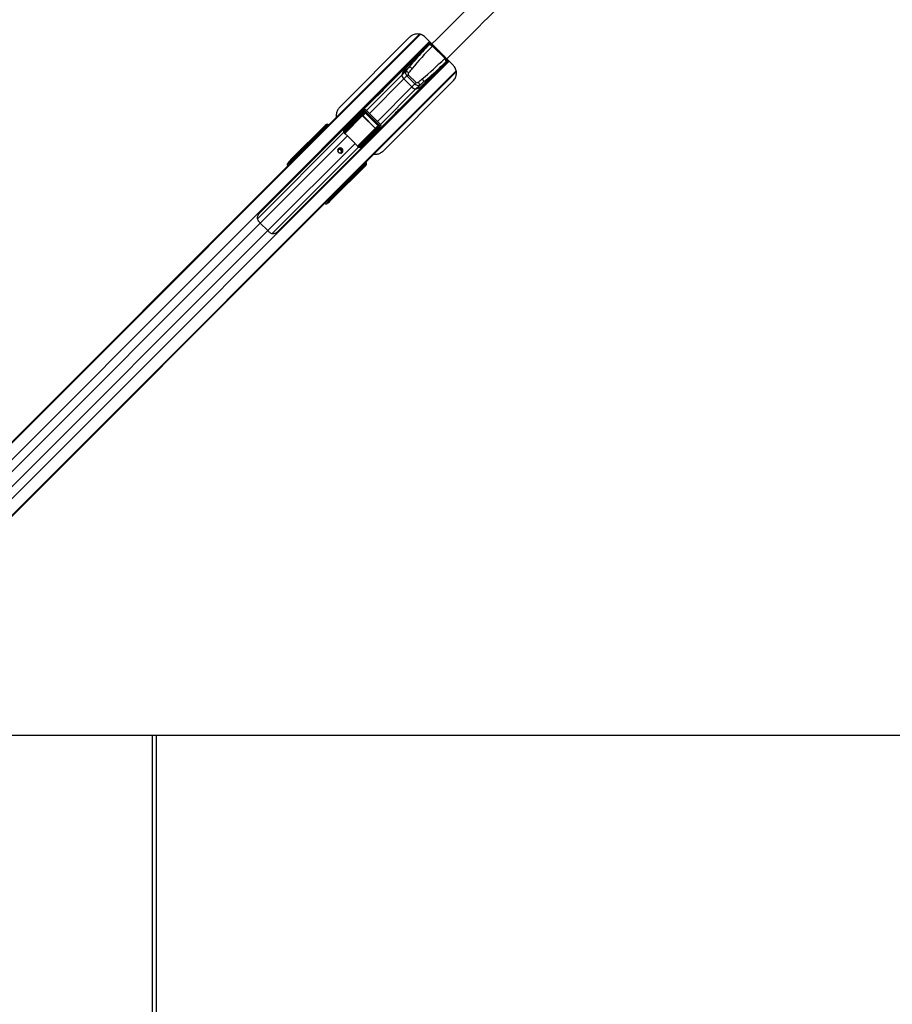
# Model space of a CAD drawing. Header units: millimetres. Extents: x 1471 to 17407, y 627 to 16320.
# Tile 44 of 74: x 4224 to 5818, y 9889 to 11687. Entities that reach past the tile are written whole.
import ezdxf

# ---------------------------------------------------------------- set-up
doc = ezdxf.new("R2010")
doc.units = ezdxf.units.MM
doc.header["$LTSCALE"] = 2
doc.layers.add('COMPONENT_GEOMETRY', color=7, linetype='Continuous')
doc.styles.add('SLDTEXTSTYLE0', font='TXT', dxfattribs={"width": 0.75})
doc.dimstyles.new('SLDDIMSTYLE0', dxfattribs={"dimtxt": 100, "dimasz": 6.604, "dimexe": 0, "dimexo": 0.0625, "dimgap": 25, "dimtad": 0, "dimtih": 1, "dimtoh": 1, "dimdec": 1, "dimrnd": 1e-09, "dimzin": 12, "dimdsep": 46, "dimtxsty": 'SLDTEXTSTYLE0', "dimsah": 1, "dimcen": 0.09, "dimadec": 0, "dimazin": 3, "dimtfac": 1, "dimtdec": 1, "dimtofl": 0, "dimtmove": 0, "dimatfit": 3, "dimfxl": 1, "dimfrac": 2, "dimtolj": 1, "dimtzin": 12, "dimarcsym": 0})
doc.dimstyles.new('SLDDIMSTYLE1', dxfattribs={"dimtxt": 100, "dimasz": 6.604, "dimexe": 0, "dimexo": 0.0625, "dimgap": 25, "dimtad": 0, "dimtih": 1, "dimtoh": 1, "dimdec": 0, "dimrnd": 1e-09, "dimzin": 12, "dimdsep": 46, "dimtxsty": 'SLDTEXTSTYLE0', "dimsah": 1, "dimcen": 0.09, "dimadec": 0, "dimazin": 3, "dimtfac": 1, "dimtdec": 0, "dimtofl": 0, "dimtmove": 0, "dimatfit": 3, "dimfxl": 1, "dimfrac": 2, "dimtolj": 1, "dimtzin": 12, "dimarcsym": 0})

# ---------------------------------------------------------------- blocks, each defined once
blk = doc.blocks.new('_D')
at = {"layer": 'COMPONENT_GEOMETRY', "color": 7}
for p, q in [((8879.1, 12946.1), (8879.1, 8922.5)), ((3565.8, 9920.7), (3565.8, 8922.5)), ((6022.4, 9072.8), (5991.9, 9072.8)), ((5991.9, 9072.8), (5991.9, 8914.1)), ((6422.5, 9072.8), (6453, 9072.8)), ((6453, 9072.8), (6453, 8914.1)), ((3565.8, 8928.8), (5941.2, 8928.8)), ((8879.1, 8928.8), (6503.7, 8928.8)), ((5991.9, 8914.1), (6022.4, 8914.1)), ((6453, 8914.1), (6422.5, 8914.1))]:
    blk.add_line(p, q, dxfattribs=at)
for points in [[(3565.8, 8928.8), (3572.4, 8927.8), (3572.4, 8929.8)], [(8879.1, 8928.8), (8872.5, 8929.8), (8872.5, 8927.8)]]:
    blk.add_solid(points, dxfattribs=at)
at = {"layer": 'COMPONENT_GEOMETRY', "color": 7, "char_height": 100, "attachment_point": 1, "style": 'SLDTEXTSTYLE0'}
for s, insert in [('8\'8.59"', (6022.4, 9043)), ('2656.7', (6019.2, 8893.4))]:
    blk.add_mtext(s, dxfattribs=dict(at, insert=insert))
blk = doc.blocks.new('_D_1')
at = {"layer": 'COMPONENT_GEOMETRY', "color": 7}
for p, q in [((8879.1, 12946.1), (8879.1, 8407.7)), ((2657.8, 9299), (2657.8, 8407.7)), ((5531.4, 8558.1), (5501, 8558.1)), ((5501, 8558.1), (5501, 8399.3)), ((6005.4, 8558.1), (6035.9, 8558.1)), ((6035.9, 8558.1), (6035.9, 8399.3)), ((2657.8, 8414), (5450.3, 8414)), ((5501, 8399.3), (5531.4, 8399.3)), ((6035.9, 8399.3), (6005.4, 8399.3)), ((8879.1, 8414), (6086.6, 8414))]:
    blk.add_line(p, q, dxfattribs=at)
for points in [[(2657.8, 8414), (2664.4, 8413), (2664.4, 8415)], [(8879.1, 8414), (8872.5, 8415), (8872.5, 8413)]]:
    blk.add_solid(points, dxfattribs=at)
at = {"layer": 'COMPONENT_GEOMETRY', "color": 7, "char_height": 100, "attachment_point": 1, "style": 'SLDTEXTSTYLE0'}
for s, insert in [('10\'2.47"', (5531.4, 8528.2)), ('3111', (5620.7, 8378.6))]:
    blk.add_mtext(s, dxfattribs=dict(at, insert=insert))

msp = doc.modelspace()

# ---------------------------------------------------------------- linework, layer by layer
at = {"color": 8, "linetype": 'Continuous', "lineweight": 25}
for p, q in [((3693.14, 10397.59), (4955.3, 11659.75)), ((4742.14, 11447.6), (4954.5, 11659.96)), ((3708.91, 10382.82), (4972.74, 11646.65)), ((4974.59, 11644.57), (4965.73, 11635.71)), ((4979.47, 11639.95), (4978.03, 11638.5)), ((5001.82, 11617.6), (5000.37, 11616.16)), ((3744.69, 10347.04), (5008.52, 11610.87)), ((4997.58, 11603.86), (5006.55, 11612.84)), ((3759.46, 10331.27), (5021.35, 11593.15)), ((4808.28, 11379.08), (5021.52, 11592.32)), ((4857.41, 11521), (4922.08, 11585.67)), ((4862.95, 11515.47), (4925.96, 11578.47)), ((4877.33, 11501.08), (4940.34, 11564.09)), ((4882.87, 11495.54), (4947.54, 11560.21)), ((4817.32, 11479.53), (4849.23, 11511.44)), ((4849.7, 11511.2), (4817.63, 11479.13)), ((4857.35, 11521.06), (4855.47, 11519.18)), ((4784.18, 11491.13), (4784.65, 11491.59)), ((4784.46, 11490.85), (4784.93, 11491.31)), ((4785.2, 11491.21), (4785.18, 11491.23)), ((4882.93, 11495.48), (4881.05, 11493.6)), ((4658.17, 11323.39), (4816.04, 11481.27)), ((4663.35, 11315.4), (4822.57, 11474.63)), ((4767.15, 11473.17), (4765.58, 11474.48)), ((4765.72, 11474.75), (4767.36, 11473.38)), ((4774.75, 11480.76), (4774.24, 11481.27)), ((4775.14, 11482.17), (4775.65, 11481.66)), ((4775.83, 11484.74), (4775.3, 11484.21)), ((4777.38, 11483.4), (4776.03, 11484.53)), ((4776.17, 11484.79), (4777.59, 11483.61)), ((4776.65, 11483.69), (4776.19, 11483.22)), ((4776.7, 11482.71), (4776.19, 11483.22)), ((4816.3, 11481.15), (4817.16, 11482.22)), ((4841.06, 11455.82), (4873.06, 11487.83)), ((4873.31, 11487.36), (4841.42, 11455.48)), ((4677.27, 11301.48), (4836.5, 11460.7)), ((4685.26, 11296.3), (4843.14, 11454.17)), ((4846.7, 11453.86), (4847.69, 11455.17)), ((4719.66, 11425.68), (4718.66, 11426.8)), ((4720.14, 11429.05), (4721.5, 11427.52)), ((4853.18, 11423.06), (4852.72, 11422.59)), ((4853.46, 11422.78), (4853, 11422.31)), ((4853.1, 11423.31), (4853.08, 11423.33)), ((4853.79, 11420.99), (4853.72, 11420.91)), ((4836.35, 11403.71), (4835.04, 11405.28)), ((4835.25, 11405.49), (4836.62, 11403.85)), ((4843.14, 11412.37), (4842.63, 11412.88)), ((4843.53, 11413.78), (4844.04, 11413.27)), ((4845.09, 11414.32), (4844.58, 11414.83)), ((4845.56, 11414.79), (4845.09, 11414.32)), ((4846.4, 11414.16), (4845.27, 11415.51)), ((4845.48, 11415.72), (4846.66, 11414.3)), ((4845.88, 11413), (4845.81, 11412.92)), ((4846.08, 11413.43), (4846.61, 11413.96)), ((4788.67, 11356.79), (4787.54, 11357.79)), ((4789.39, 11359.63), (4790.92, 11358.27)), ((3771.25, 10423.31), (4663.35, 11315.4)), ((3785.17, 10409.38), (4677.27, 11301.48)), ((4465.77, 10380.05), (4465.77, 9307.9))]:
    msp.add_line(p, q, dxfattribs=at)
at = {"color": 7, "linetype": 'Continuous', "lineweight": 25}
for p, q in [((4739.17, 11445.18), (4954.06, 11660.07)), ((4936.32, 11654.79), (4808.08, 11526.55)), ((4977.05, 11642.34), (4964.61, 11654.79)), ((4974.02, 11645.38), (4660.86, 11332.22)), ((4972.44, 11641.4), (4928.52, 11597.48)), ((4965.73, 11635.71), (4966.23, 11635.19)), ((4973.11, 11642.07), (4972.44, 11641.4)), ((4975.24, 11644.2), (4973.11, 11642.07)), ((4977.36, 11637.84), (4978.03, 11638.5)), ((4978.03, 11638.5), (4978.03, 11638.5)), ((5000.37, 11616.16), (4978.03, 11638.5)), ((4999.71, 11615.49), (5000.37, 11616.16)), ((5000.37, 11616.16), (5000.37, 11616.16)), ((5015.95, 11603.45), (5004.21, 11615.19)), ((4694.09, 11298.99), (5007.25, 11612.15)), ((4931.05, 11601.7), (4892.3, 11562.96)), ((4922.71, 11587.78), (4935.48, 11600.54)), ((5003.27, 11610.57), (4959.35, 11566.65)), ((4997.06, 11604.36), (4997.58, 11603.86)), ((5003.94, 11611.24), (5003.27, 11610.57)), ((5006.07, 11613.37), (5003.94, 11611.24)), ((4805.86, 11376.11), (5021.62, 11591.87)), ((4929.29, 11592.88), (4922.08, 11585.67)), ((4931.43, 11583.95), (4925.96, 11578.47)), ((4931.43, 11583.95), (4933.68, 11586.2)), ((4945.82, 11569.56), (4931.43, 11583.95)), ((4933.68, 11586.2), (4948.07, 11571.81)), ((4887.71, 11446.92), (5015.95, 11575.16)), ((4924.83, 11530.44), (4963.57, 11569.18)), ((4940.34, 11564.09), (4925.96, 11578.47)), ((4945.82, 11569.56), (4940.34, 11564.09)), ((4945.82, 11569.56), (4948.07, 11571.81)), ((4954.75, 11567.42), (4947.54, 11560.21)), ((4949.65, 11560.84), (4962.41, 11573.61)), ((4877.85, 11548.51), (4846.15, 11516.81)), ((4817.46, 11486.82), (4851.34, 11520.79)), ((4852.31, 11518.94), (4817.69, 11484.23)), ((4817.83, 11482.25), (4852.32, 11516.74)), ((4853.25, 11516.26), (4818.76, 11481.77)), ((4831.5, 11502.2), (4845.56, 11516.29)), ((4851.34, 11520.79), (4845.56, 11516.29)), ((4851.81, 11521.21), (4846.08, 11516.75)), ((4849.23, 11511.44), (4853.25, 11516.26)), ((4850.47, 11511.28), (4850.68, 11511.49)), ((4873.15, 11488.6), (4850.47, 11511.28)), ((4855, 11516.67), (4850.68, 11511.49)), ((4850.68, 11511.49), (4873.36, 11488.81)), ((4855, 11516.67), (4855.42, 11517.09)), ((4878.54, 11493.13), (4855, 11516.67)), ((4855.42, 11517.09), (4878.96, 11493.55)), ((4881.05, 11493.6), (4855.47, 11519.18)), ((4882.93, 11495.48), (4857.35, 11521.06)), ((4878.68, 11484.28), (4910.38, 11515.99)), ((4719.44, 11430.68), (4781.81, 11493.05)), ((4719.48, 11431.15), (4783.13, 11494.8)), ((4781.83, 11489.48), (4776.17, 11484.79)), ((4776.27, 11486.28), (4781.79, 11490.86)), ((4782.78, 11491.85), (4778.75, 11488.63)), ((4782.86, 11491.92), (4778.83, 11488.71)), ((4781.79, 11490.86), (4782.78, 11491.85)), ((4781.81, 11493.05), (4783.13, 11494.8)), ((4782.31, 11489.26), (4783.21, 11490.16)), ((4782.59, 11488.98), (4782.31, 11489.26)), ((4782.59, 11488.98), (4783.49, 11489.88)), ((4782.78, 11491.85), (4782.86, 11491.92)), ((4784.18, 11491.13), (4783.21, 11490.16)), ((4783.21, 11490.16), (4783.49, 11489.88)), ((4783.49, 11489.88), (4784.46, 11490.85)), ((4784.46, 11490.85), (4784.18, 11491.13)), ((4784.93, 11491.31), (4784.65, 11491.59)), ((4817.57, 11488.78), (4817.85, 11488.5)), ((4843.64, 11456.89), (4878.13, 11491.38)), ((4878.61, 11490.46), (4844.12, 11455.97)), ((4846.1, 11455.82), (4880.81, 11490.44)), ((4882.66, 11489.47), (4848.69, 11455.59)), ((4873.15, 11488.6), (4873.36, 11488.81)), ((4878.13, 11491.38), (4873.31, 11487.36)), ((4873.36, 11488.81), (4878.54, 11493.13)), ((4878.16, 11483.69), (4882.66, 11489.47)), ((4878.54, 11493.13), (4878.96, 11493.55)), ((4878.62, 11484.21), (4883.08, 11489.94)), ((4765.58, 11474.48), (4720.14, 11429.05)), ((4765.64, 11476.17), (4773.71, 11482.87)), ((4773.76, 11481.5), (4765.67, 11474.79)), ((4774.79, 11483.94), (4768.78, 11479.15)), ((4768.89, 11479.25), (4768.78, 11479.15)), ((4774.87, 11484.01), (4768.89, 11479.25)), ((4773.71, 11482.87), (4774.79, 11483.94)), ((4775.14, 11482.17), (4774.24, 11481.27)), ((4774.87, 11484.01), (4774.79, 11483.94)), ((4776.19, 11483.22), (4775.14, 11482.17)), ((4777.16, 11483.18), (4776.65, 11483.69)), ((4822.57, 11474.63), (4836.5, 11460.7)), ((4864.07, 11469.63), (4878.16, 11483.69)), ((4846.33, 11455.09), (4844.09, 11455.29)), ((4850.37, 11455.98), (4850.65, 11455.7)), ((3690.17, 10395.63), (4729.79, 11435.25)), ((4725.81, 11431.82), (4730.98, 11436.99)), ((4729.79, 11435.25), (4742.23, 11446.83)), ((4729.79, 11435.25), (4734.09, 11439.55)), ((4730.98, 11436.99), (4737.01, 11443.02)), ((4734.09, 11439.55), (4741.47, 11446.43)), ((4734.09, 11439.55), (4739.98, 11445.44)), ((4737.01, 11443.02), (4739.17, 11445.18)), ((4739.98, 11445.44), (4742.14, 11447.6)), ((4741.47, 11446.43), (4739.98, 11445.44)), ((4744.04, 11448.86), (4742.14, 11447.6)), ((3687.2, 10393.21), (4714, 11420.01)), ((4712.28, 11422.94), (4714.95, 11425.61)), ((4714.14, 11425.4), (4712.28, 11422.94)), ((4714, 11420.01), (4718.3, 11424.32)), ((4714.95, 11425.61), (4715.89, 11426.86)), ((4718.66, 11426.8), (4717.72, 11425.56)), ((4718.3, 11424.32), (4725.81, 11431.82)), ((4854.92, 11419.94), (4792.55, 11357.57)), ((4793.01, 11357.61), (4856.67, 11421.26)), ((4846.66, 11414.3), (4851.35, 11419.96)), ((4852.72, 11419.92), (4848.15, 11414.41)), ((4850.5, 11416.88), (4853.72, 11420.91)), ((4850.58, 11416.96), (4853.79, 11420.99)), ((4851.75, 11421.62), (4850.85, 11420.72)), ((4851.13, 11420.44), (4850.85, 11420.72)), ((4852.03, 11421.34), (4851.13, 11420.44)), ((4852.72, 11422.59), (4851.75, 11421.62)), ((4851.75, 11421.62), (4852.03, 11421.34)), ((4852.03, 11421.34), (4853, 11422.31)), ((4853, 11422.31), (4852.72, 11422.59)), ((4853.72, 11420.91), (4852.72, 11419.92)), ((4853.18, 11423.06), (4852.99, 11423.23)), ((4853.46, 11422.78), (4853.18, 11423.06)), ((4856.67, 11421.26), (4854.92, 11419.94)), ((4790.92, 11358.27), (4836.35, 11403.71)), ((4836.66, 11403.8), (4843.37, 11411.89)), ((4844.74, 11411.84), (4838.04, 11403.77)), ((4841.02, 11406.91), (4845.81, 11412.92)), ((4841.02, 11406.91), (4841.11, 11407.03)), ((4841.12, 11407.02), (4845.88, 11413)), ((4843.14, 11412.37), (4844.04, 11413.27)), ((4844.04, 11413.27), (4845.09, 11414.32)), ((4845.81, 11412.92), (4844.74, 11411.84)), ((4845.56, 11414.79), (4845.05, 11415.3)), ((3757.5, 10328.3), (4801.98, 11372.78)), ((4791.09, 11361.34), (4803.7, 11373.95)), ((4801.98, 11372.78), (4808.28, 11379.08)), ((4806.5, 11377.63), (4801.98, 11372.78)), ((4803.7, 11373.95), (4805.86, 11376.11)), ((4808.28, 11379.08), (4808.53, 11379.45)), ((4055.4, 10625.65), (4786.8, 11357.05)), ((4787.48, 11353.08), (4784.81, 11350.42)), ((4787.27, 11352.27), (4784.81, 11350.42)), ((4786.8, 11357.05), (4791.09, 11361.34)), ((4787.43, 11355.85), (4788.67, 11356.79)), ((4788.73, 11354.02), (4787.48, 11353.08)), ((4663.35, 11315.4), (4677.27, 11301.48)), ((4473.77, 9306.73), (4473.77, 10380.05))]:
    msp.add_line(p, q, dxfattribs=at)
at = {"color": 7, "linetype": 'Continuous', "lineweight": 25, "flags": 128}
for points in [[(4892.3, 11562.96), (4892.3, 11562.96), (4890.65, 11561.25), (4888.19, 11558.65), (4885.28, 11555.6), (4883.77, 11554.05), (4882.31, 11552.58), (4880.95, 11551.23), (4879.74, 11550.07), (4877.97, 11548.43), (4877.3, 11547.9), (4877.85, 11548.51), (4877.85, 11548.51)], [(4917.44, 11523.38), (4917.41, 11523.35), (4914.5, 11520.29), (4912.04, 11517.7), (4910.38, 11515.98), (4909.77, 11515.43), (4910.31, 11516.11), (4911.94, 11517.88), (4913.11, 11519.09), (4914.45, 11520.45), (4915.93, 11521.91), (4917.47, 11523.41), (4920.53, 11526.33), (4923.12, 11528.78), (4924.83, 11530.44), (4924.83, 11530.44)], [(4806.06, 11451.26), (4805.06, 11449.72), (4804.75, 11447.88), (4805.17, 11446.01), (4806.27, 11444.4), (4807.88, 11443.3), (4809.75, 11442.88), (4811.59, 11443.19), (4813.13, 11444.19), (4814.13, 11445.73), (4814.44, 11447.58), (4814.02, 11449.44), (4812.92, 11451.05), (4811.31, 11452.15), (4809.44, 11452.58), (4807.6, 11452.26), (4806.06, 11451.26)], [(3826.62, 10380.02), (4399.98, 10380.05), (5029.34, 10380.08), (5669.94, 10380.09), (6310.54, 10380.1)]]:
    msp.add_lwpolyline(points, dxfattribs=at)
at = {"color": 7, "linetype": 'Continuous', "lineweight": 25}
for centre, radius, start, end in [((4966.45, 11636.4), 1, 135, 224), ((4969.18, 11631.72), 10.21, 36.77, 71.38786), ((4969.85, 11632.39), 10.21, 36.77, 71.38786), ((4993.59, 11607.31), 10.21, 18.61214, 53.23), ((4994.26, 11607.98), 10.21, 18.61214, 53.23), ((4955.04, 11577.65), 33.92, 120.07324, 166.32657), ((4945.75, 11580.58), 24.13, 135.55841, 162.65993), ((4930.63, 11587.03), 14.36, 45.91477, 70.24584), ((4998.27, 11604.58), 1, 226, 315), ((4964.24, 11574.21), 43.69, 161.90632, 164.78828), ((4932.16, 11586.45), 10.1, 184.42693, 232.12888), ((4924.26, 11578.84), 14.92, 46.92929, 70.28231), ((4948.9, 11568.76), 14.36, 19.75416, 44.08523), ((4948.32, 11570.29), 10.1, 217.87112, 265.57307), ((4939.52, 11593.17), 33.92, 283.67343, 329.92676), ((4936.08, 11602.37), 43.69, 285.21172, 288.09368), ((4942.45, 11583.88), 24.13, 287.34007, 314.44159), ((4940.71, 11562.39), 14.92, 19.71769, 43.07071), ((4849.24, 11510.89), 0.549, 34.00776, 90.96676), ((4853.54, 11520.76), 2.2, 179.13131, 236.03914), ((4853.24, 11517.36), 1.1, 214.00776, 270.96676), ((4778.53, 11488.72), 0.237, 337.3806, 38.39441), ((4782.51, 11490.19), 0.98, 137.39254, 226.15841), ((4879.23, 11491.37), 1.1, 179.03324, 235.99224), ((4882.63, 11491.67), 2.2, 213.96086, 270.86869), ((4764.9, 11475), 0.796, 322.78764, 345.04984), ((4764.89, 11475.03), 0.878, 321.75739, 341.60224), ((4765.5, 11476.25), 0.161, 328.83961, 24.83918), ((4768.62, 11479.24), 0.178, 331.13554, 29.17095), ((4774.44, 11482.2), 0.98, 137.39254, 226.15841), ((4775.02, 11485.81), 1.34, 307.07771, 319.02906), ((4775.34, 11485.07), 0.878, 321.75739, 341.60224), ((4776.07, 11486.37), 0.222, 335.96385, 36.54975), ((4817.76, 11485.71), 1.48, 237.53565, 267.54384), ((4817.58, 11485.51), 0.618, 116.59048, 150.31331), ((4817.41, 11484.16), 1.96, 262.73075, 282.6305), ((4818.12, 11482.54), 1.01, 198.69471, 309.84659), ((4818.75, 11482.87), 1.1, 214.00776, 270.96676), ((4780.75, 11432.86), 59.1, 44.96371, 50.45217), ((4872.76, 11487.37), 0.549, 359.03324, 55.99224), ((4794.73, 11418.89), 59.1, 39.54783, 45.03629), ((4844.41, 11456.25), 1.01, 140.15341, 251.30529), ((4844.74, 11456.88), 1.1, 179.03324, 235.99224), ((4846.03, 11455.54), 1.96, 167.3695, 187.26925), ((4847.58, 11455.89), 1.48, 182.45616, 212.46435), ((4847.38, 11455.71), 0.618, 299.68669, 333.40952), ((4750.42, 11429.6), 18.97, 123.36609, 134.95795), ((4752.57, 11431.76), 18.97, 123.36609, 134.95795), ((4808.32, 11446.71), 3.27, 41.86542, 188.5869), ((4808.22, 11446.35), 5.05, 327.85467, 122.14533), ((4808.61, 11446.44), 3.27, 260.87202, 48.67567), ((4716.31, 11424.17), 1.98, 44.46278, 133.28196), ((4717.25, 11425.41), 1.98, 44.46278, 133.28196), ((4721.22, 11430.47), 1.79, 173.28389, 232.93745), ((4850.59, 11416.66), 0.237, 51.60559, 112.6194), ((4852.06, 11420.64), 0.98, 223.84159, 312.60746), ((4836.9, 11403.02), 0.878, 108.39776, 128.24261), ((4836.87, 11403.03), 0.796, 104.95016, 127.21236), ((4838.12, 11403.63), 0.161, 65.16082, 121.16039), ((4841.11, 11406.75), 0.178, 60.82905, 118.86446), ((4844.07, 11412.57), 0.98, 223.84159, 312.60746), ((4846.94, 11413.47), 0.878, 108.39776, 128.24261), ((4847.68, 11413.15), 1.34, 130.97094, 142.92229), ((4848.24, 11414.2), 0.222, 53.45025, 114.03615), ((4790.28, 11387.35), 18.96, 315.04062, 326.5012), ((4792.43, 11389.51), 18.97, 315.04205, 326.63391), ((4786.04, 11354.44), 1.98, 316.71804, 45.53722), ((4787.28, 11355.38), 1.98, 316.71804, 45.53722), ((4792.34, 11359.35), 1.79, 217.06255, 276.71611), ((4694.75, 11346.9), 44.48, 217.7826, 225.08299), ((4708.77, 11332.88), 44.48, 224.91701, 232.2174)]:
    msp.add_arc(centre, radius, start, end, dxfattribs=at)
at = {"color": 8, "linetype": 'Continuous', "lineweight": 25}
for centre, radius, start, end in [((4783.48, 11492.84), 1.68, 172.6449, 229.88631), ((4793.51, 11482.95), 11.74, 131.25076, 135.15531), ((4844.82, 11431.64), 11.74, 314.84469, 318.74924), ((4854.71, 11421.61), 1.68, 220.11369, 277.3551)]:
    msp.add_arc(centre, radius, start, end, dxfattribs=at)
at = {"color": 7, "linetype": 'Continuous', "lineweight": 25}
for centre, major_axis, ratio, start_param, end_param in [((5086.26, 11528.94), (208.93, 208.93), 0.5211931, 1.5707963, 1.7566923), ((5085.58, 11528.26), (210.51, 210.51), 0.5374519, 1.5707963, 1.6940433), ((4890.81, 11724.39), (208.93, 208.93), 0.5211931, 4.526493, 4.712389), ((5151.44, 11497.33), (305, 305), 0.5324147, 1.7566923, 1.77985), ((5152.12, 11498.01), (303.43, 303.43), 0.5211931, 1.7566923, 1.77985), ((4890.13, 11723.71), (210.51, 210.51), 0.5374519, 4.5891084, 4.712389), ((4935.72, 11588.24), (-5.66, 5.66), 0.7578134, 0.2090536, 1.5707963), ((4936.4, 11588.91), (2.71, 2.71), 0.5211931, 1.77985, 3.1415927), ((4859.87, 11790.25), (303.43, 303.43), 0.5211931, 4.5033353, 4.526493), ((4950.11, 11573.85), (-5.66, 5.66), 0.7578134, 1.5707963, 2.932539), ((4950.78, 11574.53), (2.71, 2.71), 0.5211931, 3.1415927, 4.5033353), ((4859.2, 11789.57), (305, 305), 0.5324147, 4.5033353, 4.526493), ((4848.49, 11513.56), (3.58, 3.02), 0.8534878, 1.5239196, 1.6708542), ((4849.92, 11510.71), (0.731, 0.811), 0.9160627, 6.2417268, 7.7828408), ((4850.04, 11510.83), (0.414, 0.472), 0.7960113, 6.2316645, 7.7727784), ((4854.24, 11518.03), (3.2, 2.8), 0.9399897, 0.0585583, 1.6574601), ((4853.77, 11517.57), (1.79, 1.51), 0.8534878, 0.0719524, 1.6708542), ((4853.69, 11515.27), (1.66, 1.89), 0.7960113, 6.2316645, 7.7727784), ((4853.92, 11515.51), (1.04, 1.2), 0.6306565, 6.2304961, 7.7716101), ((4826.27, 11534.68), (74.15, 71.32), 0.0006481, 3.9714162, 4.0155652), ((4826.62, 11534.32), (74.51, 70.97), 0.0008516, 3.9697084, 4.0138575), ((4782.84, 11489.78), (1.06, -1.06), 0.3524771, 1.5707963, 3.1066861), ((4784.59, 11490.15), (-2.34, 3.27), 0.932843, 4.8660535, 6.4380058), ((4782.18, 11489.13), (0.354, -0.354), 0.3743577, 1.5707963, 3.1066861), ((4783.83, 11490.78), (1.06, -1.06), 0.3305965, 1.5707963, 3.1066861), ((4785.83, 11491.79), (-1.73, 3.69), 0.9084912, 5.0290275, 6.6009798), ((4848.2, 11521.53), (191.31, 192.03), 0.0067039, 4.5402138, 4.6182287), ((4872.58, 11488.05), (0.811, 0.731), 0.9160627, 4.7835299, 6.3246439), ((4877.38, 11492.05), (1.2, 1.04), 0.6306565, 4.7947605, 6.3358745), ((4877.14, 11491.82), (1.89, 1.66), 0.7960113, 4.7935922, 6.3347062), ((4879.44, 11491.9), (1.51, 1.79), 0.8534878, 4.6123311, 6.2112329), ((4879.9, 11492.37), (2.8, 3.2), 0.9399897, 4.6257252, 6.224627), ((4764.81, 11473.23), (1.41, -1.41), 0.7241758, 1.7453293, 1.7713589), ((4826.62, 11534.32), (74.51, 70.97), 0.0008516, 3.7529808, 3.8228146), ((4826.27, 11534.68), (74.15, 71.32), 0.0006481, 3.7546885, 3.8245223), ((4765.14, 11473.56), (1.77, -1.77), 0.5087004, 1.7453293, 1.7713589), ((4774.76, 11481.79), (1.06, -1.06), 0.3524771, 1.5707963, 3.1066861), ((4774.11, 11481.14), (0.354, -0.354), 0.3743577, 1.5707963, 3.1066861), ((4775.84, 11482.87), (1.06, -1.06), 0.3305965, 1.5707963, 3.1066861), ((4777.42, 11485.84), (1.62, 1.06), 0.7727027, 3.1768261, 3.3708269), ((4777.23, 11485.78), (1.22, 0.83), 0.6768411, 3.1734457, 3.3674464), ((4770.66, 11421.55), (68.6, 84.02), 0.0107882, 0.7805081, 0.8197113), ((4825.13, 11485.18), (5.76, 5.76), 0.8205601, 2.3851365, 2.6615065), ((4872.7, 11488.17), (0.472, 0.414), 0.7960113, 4.7935922, 6.3347062), ((4875.43, 11486.62), (3.02, 3.58), 0.8534878, 4.6123311, 4.7592657), ((4783.42, 11408.79), (84.02, 68.6), 0.0107882, 5.463474, 5.5026772), ((4847.05, 11463.26), (5.76, 5.76), 0.8205601, 3.6216788, 3.8980488), ((4883.4, 11486.33), (192.03, 191.31), 0.0067039, 1.6649566, 1.7429935), ((4827.13, 11306.87), (222.39, 222.39), 0.5087356, 1.5009832, 1.5707963), ((4831.44, 11311.18), (222.39, 222.39), 0.5087356, 1.5009832, 1.5707963), ((4742.42, 11447.24), (1.76, 1.68), 0.0656844, 4.5379103, 6.6333124), ((4716.59, 11418.77), (-4.24, 4.24), 0.3295798, 0.0460032, 1.1020644), ((4718.15, 11429.41), (4.18, 4.33), 0.0438581, 1.2020967, 2.7976428), ((4718.56, 11429.53), (2.79, 2.88), 0.0438581, 1.2020967, 2.7976428), ((4719.99, 11428.14), (1.28, 1.57), 0.2462972, 1.1660183, 2.7615644), ((4896.19, 11464.75), (70.97, 74.51), 0.0008516, 2.2693278, 2.3134769), ((4896.55, 11464.4), (71.32, 74.15), 0.0006481, 2.2676201, 2.3117691), ((4851, 11420.31), (-0.354, 0.354), 0.3743577, 3.1764992, 4.712389), ((4851.65, 11420.97), (-1.06, 1.06), 0.3524771, 3.1764992, 4.712389), ((4852.65, 11421.96), (-1.06, 1.06), 0.3305965, 3.1764992, 4.712389), ((4852.02, 11422.72), (3.27, -2.34), 0.932843, 6.1283649, 7.7003172), ((4853.66, 11423.96), (3.69, -1.73), 0.9084912, 5.9653908, 7.5373431), ((4835.1, 11402.94), (1.41, -1.41), 0.7241758, 1.3702338, 1.3962634), ((4835.43, 11403.27), (-1.77, 1.77), 0.5087004, 4.5118264, 4.5378561), ((4896.19, 11464.75), (70.97, 74.51), 0.0008516, 2.4603707, 2.5302045), ((4896.55, 11464.4), (71.32, 74.15), 0.0006481, 2.458663, 2.5284968), ((4843.01, 11412.24), (-0.354, 0.354), 0.3743577, 3.1764992, 4.712389), ((4843.66, 11412.89), (-1.06, 1.06), 0.3524771, 3.1764992, 4.712389), ((4844.74, 11413.97), (-1.06, 1.06), 0.3305965, 3.1764992, 4.712389), ((4847.71, 11415.55), (1.06, 1.62), 0.7727027, 2.9123584, 3.1063592), ((4847.65, 11415.36), (0.83, 1.22), 0.6768411, 2.9157389, 3.1097396), ((4673.66, 11470.19), (221.5, 221.5), 0.5107684, 4.712389, 4.7822022), ((4677.96, 11474.48), (221.5, 221.5), 0.5107684, 4.712389, 4.7813953), ((4806.91, 11377.83), (1.68, 1.76), 0.0656844, 5.9330583, 8.0305561), ((4780.64, 11354.72), (4.24, -4.24), 0.3295798, 5.1811209, 6.2371821), ((4791.28, 11356.28), (4.33, 4.18), 0.0438581, 3.4855425, 5.0810886), ((4790.01, 11358.12), (1.57, 1.28), 0.2462972, 3.5216209, 5.117167), ((4791.4, 11356.69), (2.88, 2.79), 0.0438581, 3.4855425, 5.0810886)]:
    msp.add_ellipse(centre, major_axis=major_axis, ratio=ratio, start_param=start_param, end_param=end_param, dxfattribs=at)
at = {"color": 8, "linetype": 'Continuous', "lineweight": 25}
for centre, major_axis, ratio, start_param, end_param in [((5085.58, 11528.26), (210.51, 210.51), 0.5374519, 1.6940433, 1.7566923), ((4890.13, 11723.71), (210.51, 210.51), 0.5374519, 4.526493, 4.5891084), ((4782.46, 11488.85), (0.354, -0.354), 0.3743577, 1.0164363, 1.5707963), ((4783.86, 11489.91), (-0.86, 1.85), 0.9084912, 5.0290275, 5.3492624), ((4838.08, 11504.17), (34.84, 28.45), 0.0109144, 4.0100449, 4.0698266), ((4866.04, 11476.21), (28.45, 34.84), 0.0109144, 2.2133587, 2.2731404), ((4719.25, 11421.44), (4.24, -4.24), 0.3295099, 3.1874599, 4.2443932), ((4720.59, 11422.78), (-2.83, 2.83), 0.3295798, 0.0460032, 0.8278434), ((4850.72, 11420.59), (-0.354, 0.354), 0.3743577, 4.712389, 5.266749), ((4851.78, 11421.99), (1.85, -0.86), 0.9084912, 0.9332003, 1.2541578), ((4783.31, 11357.38), (-4.24, 4.24), 0.3295099, 2.0387921, 3.0957254), ((4784.65, 11358.72), (2.83, -2.83), 0.3295798, 5.4553419, 6.2371821)]:
    msp.add_ellipse(centre, major_axis=major_axis, ratio=ratio, start_param=start_param, end_param=end_param, dxfattribs=at)
for points, knots in [([(4977.05, 11642.34), (5078.91, 11743.91), (5282.61, 11947.03), (5553.11, 12216.37), (5722.21, 12383.5), (5789.1, 12449.61)], [0, 0, 0, 0, 0.3767289, 0.7534584, 1, 1, 1, 1]), ([(5810.03, 12425.75), (5744.4, 12359.36), (5577.75, 12190.75), (5308.9, 11920.74), (5105.78, 11717.04), (5004.21, 11615.19)], [0, 0, 0, 0, 0.2451747, 0.6225869, 1, 1, 1, 1]), ([(4778.71, 11488.87), (4778.76, 11488.92), (4779.02, 11489.15), (4779.4, 11489.41), (4779.76, 11489.5), (4779.86, 11489.53)], [0, 0, 0, 0, 0.1385006, 0.7576606, 1, 1, 1, 1]), ([(4768.78, 11479.33), (4768.83, 11479.37), (4769.09, 11479.61), (4769.41, 11479.84), (4769.72, 11479.93), (4769.77, 11479.95)], [0, 0, 0, 0, 0.160783, 0.8477094, 1, 1, 1, 1]), ([(4817.04, 11485.82), (4816.75, 11485.59), (4816.31, 11485.26), (4815.87, 11484.93), (4815.73, 11484.83)], [0, 0, 0, 0, 0.6758429, 1, 1, 1, 1]), ([(4844.09, 11455.29), (4843.89, 11455.13), (4843.49, 11454.81), (4843.09, 11454.48), (4842.89, 11454.32)], [0, 0, 0, 0, 0.4931943, 1, 1, 1, 1]), ([(4851.39, 11417.98), (4851.32, 11417.78), (4851.19, 11417.37), (4850.89, 11417.02), (4850.74, 11416.85)], [0, 0, 0, 0, 0.4930177, 1, 1, 1, 1]), ([(4841.76, 11407.83), (4841.72, 11407.69), (4841.6, 11407.37), (4841.35, 11407.08), (4841.19, 11406.91)], [0, 0, 0, 0, 0.40003367, 1, 1, 1, 1])]:
    msp.add_open_spline(points, degree=3, knots=knots, dxfattribs=at)
at = {"color": 7, "linetype": 'Continuous', "lineweight": 25}
for points, knots in [([(4964.61, 11654.79), (4963.71, 11655.6), (4961.9, 11657.22), (4957.77, 11659.51), (4953.15, 11660.71), (4948.4, 11660.65), (4944.7, 11659.93), (4941.15, 11658.48), (4938.34, 11656.68), (4936.85, 11655.28), (4936.32, 11654.79)], [0, 0, 0, 0, 0.111634, 0.2233339, 0.4451896, 0.5656417, 0.6860843, 0.8099139, 0.9336742, 1, 1, 1, 1]), ([(5004.21, 11615.19), (5002.1, 11617.3), (4997.82, 11621.58), (4990.99, 11628.41), (4983.94, 11635.46), (4979.37, 11640.03), (4977.05, 11642.34)], [0, 0, 0, 0, 0.23888, 0.4846364, 0.7381427, 1, 1, 1, 1]), ([(5015.95, 11575.16), (5016.77, 11576.07), (5018.41, 11577.9), (5020.71, 11582.09), (5021.9, 11586.78), (5021.79, 11591.61), (5021.01, 11595.32), (5019.5, 11598.88), (5017.71, 11601.59), (5016.37, 11603), (5015.95, 11603.45)], [0, 0, 0, 0, 0.1137423, 0.2275484, 0.4536506, 0.5755272, 0.6973834, 0.820633, 0.9438023, 1, 1, 1, 1]), ([(4877.85, 11548.51), (4878.35, 11549), (4879.35, 11549.97), (4882.08, 11552.54), (4884.2, 11554.55), (4885.24, 11555.56), (4885.25, 11555.57)], [0, 0, 0, 0, 0.3346574, 0.6673089, 0.9968828, 1, 1, 1, 1]), ([(4808.08, 11526.55), (4806.72, 11524.92), (4803.98, 11521.66), (4802.23, 11515.36), (4801.9, 11510.75), (4802.59, 11508.73), (4802.62, 11508.64)], [0, 0, 0, 0, 0.3358615, 0.6728418, 0.9857187, 1, 1, 1, 1]), ([(4784.65, 11491.59), (4784.57, 11491.66), (4784.36, 11491.86), (4784.01, 11492.07), (4783.59, 11492.17), (4783.19, 11492.12), (4782.97, 11491.99), (4782.86, 11491.92)], [0, 0, 0, 0, 0.1526816, 0.4213754, 0.6263891, 0.8018835, 1, 1, 1, 1]), ([(4785.1, 11491.11), (4785.08, 11491.14), (4785.03, 11491.22), (4784.96, 11491.28), (4784.93, 11491.31)], [0, 0, 0, 0, 0.4679841, 1, 1, 1, 1]), ([(4818.35, 11489.71), (4818.34, 11489.71), (4817.92, 11489.28), (4816.9, 11488.07), (4815.86, 11486.04), (4815.47, 11483.91), (4815.6, 11482.32), (4815.9, 11481.59), (4816.04, 11481.27)], [0, 0, 0, 0, 0.0026713, 0.1953579, 0.507159, 0.7219581, 0.8748674, 1, 1, 1, 1]), ([(4765.54, 11474.51), (4765.52, 11474.53), (4765.39, 11474.62), (4765.22, 11474.83), (4765.11, 11475.17), (4765.12, 11475.48), (4765.23, 11475.8), (4765.41, 11476.08), (4765.57, 11476.24), (4765.65, 11476.32)], [0, 0, 0, 0, 0.0324038, 0.2220781, 0.3811988, 0.5433613, 0.6728153, 0.8347469, 1, 1, 1, 1]), ([(4765.64, 11476.17), (4765.58, 11476.11), (4765.48, 11476.01), (4765.38, 11475.86), (4765.31, 11475.72), (4765.29, 11475.64), (4765.27, 11475.48), (4765.29, 11475.3), (4765.4, 11475.04), (4765.55, 11474.88), (4765.66, 11474.8), (4765.67, 11474.79)], [0, 0, 0, 0, 0.1655111, 0.2835853, 0.3149316, 0.4135053, 0.4333733, 0.5928838, 0.760419, 0.9651718, 1, 1, 1, 1]), ([(4776.65, 11483.69), (4776.58, 11483.76), (4776.37, 11483.96), (4776.02, 11484.17), (4775.6, 11484.26), (4775.2, 11484.22), (4774.98, 11484.08), (4774.87, 11484.01)], [0, 0, 0, 0, 0.1526816, 0.4213754, 0.6263891, 0.8018835, 1, 1, 1, 1]), ([(4775.83, 11484.74), (4775.77, 11484.85), (4775.66, 11485.06), (4775.64, 11485.43), (4775.73, 11485.8), (4775.94, 11486.18), (4776.14, 11486.39), (4776.25, 11486.5)], [0, 0, 0, 0, 0.1837229, 0.3577538, 0.5459259, 0.7461896, 1, 1, 1, 1]), ([(4776.27, 11486.28), (4776.19, 11486.2), (4776.05, 11486.05), (4775.89, 11485.75), (4775.84, 11485.46), (4775.88, 11485.18), (4775.98, 11485.01), (4776.04, 11484.93)], [0, 0, 0, 0, 0.26169486, 0.45475767, 0.63423186, 0.80785031, 1, 1, 1, 1]), ([(4816.04, 11481.27), (4816.5, 11480.54), (4817.13, 11479.53), (4818.11, 11478.67), (4818.38, 11478.43)], [0, 0, 0, 0, 0.720131, 1, 1, 1, 1]), ([(4817.16, 11482.22), (4817.08, 11482.62), (4816.94, 11483.37), (4816.95, 11484.12), (4816.96, 11484.46)], [0, 0, 0, 0, 0.544713, 1, 1, 1, 1]), ([(4816.96, 11484.46), (4816.98, 11484.74), (4817, 11485.12), (4817.03, 11485.58), (4817.04, 11485.74), (4817.04, 11485.82)], [0, 0, 0, 0, 0.5927869, 0.8158087, 1, 1, 1, 1]), ([(4817.46, 11486.82), (4817.45, 11486.82), (4817.35, 11486.71), (4817.14, 11486.41), (4817.08, 11486.04), (4817.04, 11485.82)], [0, 0, 0, 0, 0.01070688, 0.41259433, 1, 1, 1, 1]), ([(4817.46, 11486.82), (4817.45, 11486.82), (4817.39, 11486.75), (4817.28, 11486.54), (4817.29, 11486.24), (4817.3, 11486.07)], [0, 0, 0, 0, 0.0107069, 0.4125955, 1, 1, 1, 1]), ([(4817.3, 11486.07), (4817.32, 11485.96), (4817.36, 11485.73), (4817.46, 11485.21), (4817.57, 11484.68), (4817.67, 11484.32), (4817.69, 11484.23)], [0, 0, 0, 0, 0.2055736, 0.4344383, 0.8552633, 1, 1, 1, 1]), ([(4840.3, 11456.51), (4840.95, 11455.84), (4841.84, 11454.9), (4842.85, 11454.33), (4843.14, 11454.17)], [0, 0, 0, 0, 0.7198695, 1, 1, 1, 1]), ([(4843.14, 11454.17), (4843.46, 11454.03), (4844.19, 11453.73), (4845.78, 11453.6), (4847.91, 11453.99), (4849.94, 11455.03), (4851.15, 11456.05), (4851.58, 11456.47), (4851.58, 11456.48)], [0, 0, 0, 0, 0.1251326, 0.2780419, 0.492841, 0.8046421, 0.9973287, 1, 1, 1, 1]), ([(4846.1, 11455.82), (4846.38, 11455.75), (4846.74, 11455.66), (4847.25, 11455.55), (4847.6, 11455.49), (4847.83, 11455.45), (4847.94, 11455.43)], [0, 0, 0, 0, 0.4255346, 0.5656144, 0.7944513, 1, 1, 1, 1]), ([(4847.69, 11455.17), (4847.61, 11455.17), (4847.45, 11455.16), (4846.98, 11455.13), (4846.61, 11455.11), (4846.33, 11455.09)], [0, 0, 0, 0, 0.1841913, 0.4072131, 1, 1, 1, 1]), ([(4848.69, 11455.59), (4848.69, 11455.58), (4848.58, 11455.48), (4848.28, 11455.27), (4847.91, 11455.21), (4847.69, 11455.17)], [0, 0, 0, 0, 0.01070595, 0.42314815, 1, 1, 1, 1]), ([(4848.69, 11455.59), (4848.69, 11455.59), (4848.62, 11455.52), (4848.4, 11455.41), (4848.11, 11455.42), (4847.94, 11455.43)], [0, 0, 0, 0, 0.010706, 0.4231493, 1, 1, 1, 1]), ([(4725.81, 11431.82), (4726.04, 11432.05), (4726.49, 11432.49), (4727.42, 11433.41), (4728.4, 11434.38), (4729.36, 11435.33), (4730.17, 11436.15), (4730.74, 11436.74), (4730.98, 11436.99), (4730.98, 11436.99), (4730.98, 11436.99)], [0, 0, 0, 0, 0.1335987, 0.2671966, 0.4008119, 0.5344211, 0.6680123, 0.8016105, 0.9352267, 1, 1, 1, 1]), ([(4871.02, 11441.27), (4872.98, 11441.17), (4876.94, 11440.98), (4882.94, 11442.97), (4886.05, 11445.54), (4887.71, 11446.92)], [0, 0, 0, 0, 0.3140447, 0.6332645, 1, 1, 1, 1]), ([(4853.79, 11420.99), (4853.86, 11421.11), (4853.99, 11421.31), (4854.03, 11421.65), (4853.99, 11421.94), (4853.88, 11422.25), (4853.7, 11422.53), (4853.53, 11422.7), (4853.46, 11422.78)], [0, 0, 0, 0, 0.1995794, 0.3513074, 0.4943159, 0.6461802, 0.8522295, 1, 1, 1, 1]), ([(4838.19, 11403.78), (4838.11, 11403.7), (4837.96, 11403.55), (4837.69, 11403.37), (4837.39, 11403.26), (4837.07, 11403.24), (4836.83, 11403.31), (4836.59, 11403.44), (4836.48, 11403.56), (4836.38, 11403.67)], [0, 0, 0, 0, 0.1677551, 0.3094261, 0.4421052, 0.5973632, 0.7692312, 0.8002226, 1, 1, 1, 1]), ([(4836.66, 11403.8), (4836.74, 11403.71), (4836.89, 11403.54), (4837.17, 11403.41), (4837.43, 11403.4), (4837.58, 11403.44), (4837.71, 11403.5), (4837.78, 11403.54), (4837.91, 11403.64), (4837.98, 11403.71), (4838.04, 11403.77)], [0, 0, 0, 0, 0.2158633, 0.4289558, 0.5802581, 0.6862162, 0.7010964, 0.8134316, 0.8319841, 1, 1, 1, 1]), ([(4845.88, 11413), (4845.95, 11413.11), (4846.08, 11413.32), (4846.12, 11413.65), (4846.09, 11413.95), (4845.97, 11414.25), (4845.79, 11414.53), (4845.63, 11414.71), (4845.56, 11414.79)], [0, 0, 0, 0, 0.1995794, 0.3513074, 0.4943159, 0.6461802, 0.8522295, 1, 1, 1, 1]), ([(4848.37, 11414.38), (4848.29, 11414.3), (4848.11, 11414.13), (4847.78, 11413.91), (4847.38, 11413.77), (4846.96, 11413.77), (4846.72, 11413.9), (4846.61, 11413.96)], [0, 0, 0, 0, 0.1896653, 0.387972, 0.5975579, 0.804387, 1, 1, 1, 1]), ([(4846.8, 11414.17), (4846.89, 11414.11), (4847.05, 11414.01), (4847.27, 11413.98), (4847.46, 11413.99), (4847.59, 11414.02), (4847.77, 11414.1), (4847.96, 11414.22), (4848.09, 11414.34), (4848.15, 11414.41)], [0, 0, 0, 0, 0.204018, 0.3683635, 0.408955, 0.5625699, 0.6085277, 0.8027053, 1, 1, 1, 1]), ([(4660.86, 11332.22), (4660.52, 11331.84), (4659.73, 11330.94), (4658.61, 11328.79), (4657.87, 11325.96), (4657.93, 11322.57), (4659.05, 11320.61), (4659.6, 11319.65)], [0, 0, 0, 0, 0.1096269, 0.2567278, 0.4997884, 0.7551779, 1, 1, 1, 1]), ([(4681.52, 11297.73), (4682.35, 11297.24), (4683.99, 11296.25), (4687.03, 11295.96), (4689.79, 11296.43), (4692.03, 11297.41), (4693.34, 11298.28), (4693.91, 11298.82), (4694.09, 11298.99)], [0, 0, 0, 0, 0.2129283, 0.4246049, 0.6767712, 0.8300264, 0.9444848, 1, 1, 1, 1])]:
    msp.add_open_spline(points, degree=3, knots=knots, dxfattribs=at)

# ---------------------------------------------------------------- dimensions: what is measured, and where the dimension line sits
at = {"layer": 'COMPONENT_GEOMETRY', "color": 7}
for base, p2, dimstyle, picture, middle in [((2657.77, 8414.03), (2657.77, 9301.53), 'SLDDIMSTYLE1', '_D_1', (5768.44, 8414.03)), ((3565.77, 8928.8), (3565.77, 9923.2), 'SLDDIMSTYLE0', '_D', (6222.44, 8928.8))]:
    dim = msp.add_linear_dim(base=base, p1=(8879.1, 12948.67), p2=p2, dimstyle=dimstyle, dxfattribs=at)
    dim.commit()
    dim.dimension.update_dxf_attribs({"geometry": picture, "text_midpoint": middle, "dimtype": 160})

doc.saveas('drawing.dxf')
